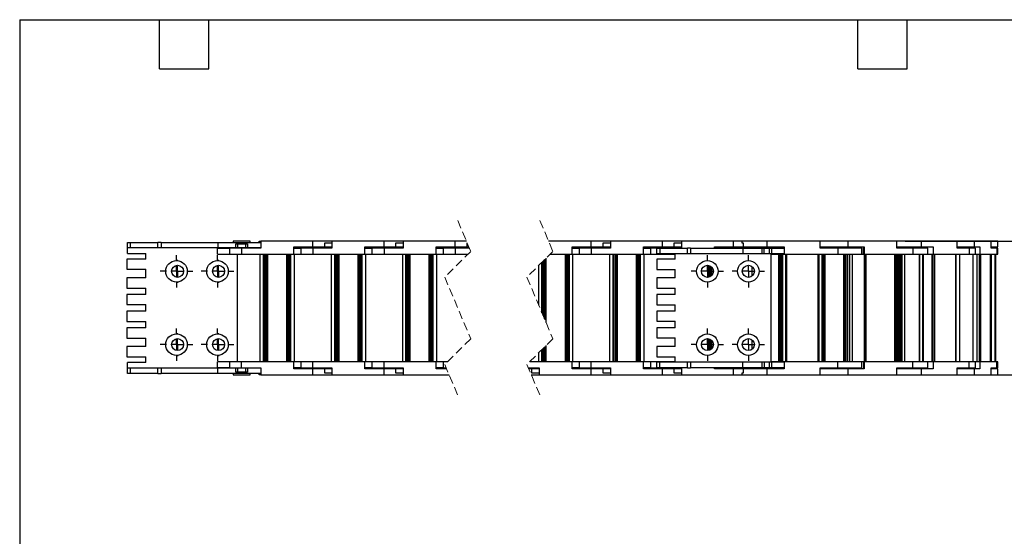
# Model space of a CAD drawing. Header units: millimetres. Extents: x 19 to 819, y 19 to 629.
# Tile 2 of 9: x 19 to 476, y 389 to 629. Entities that reach past the tile are written whole.
import ezdxf

# ---------------------------------------------------------------- set-up
doc = ezdxf.new("R2010")
doc.units = ezdxf.units.MM
doc.header["$LTSCALE"] = 3
doc.linetypes.add('CENTERX2', pattern=[20.32, 12.7, -2.54, 2.54, -2.54])
doc.linetypes.add('HIDDEN', pattern=[1.905, 1.27, -0.635])
doc.layers.add('CENTER', color=40, linetype='CENTERX2')
doc.layers.add('DIMENSIONS', color=140, linetype='Continuous', lineweight=25)
doc.layers.add('TEXT', color=140, linetype='Continuous', lineweight=25)
doc.styles.add('SLDTEXTSTYLE0', font='TXT', dxfattribs={"width": 0.7})
doc.dimstyles.new('SLDDIMSTYLE0', dxfattribs={"dimtxt": 6.474023, "dimasz": 9.906, "dimexe": 0, "dimexo": 0.0625, "dimgap": 1.618506, "dimtad": 0, "dimtih": 1, "dimtoh": 1, "dimrnd": 1e-09, "dimzin": 4, "dimdsep": 46, "dimtxsty": 'SLDTEXTSTYLE0', "dimsah": 1, "dimcen": 0.09, "dimadec": 0, "dimazin": 1, "dimtfac": 1, "dimtofl": 0, "dimtmove": 0, "dimatfit": 3, "dimfxl": 0, "dimfrac": 2, "dimtolj": 1, "dimtzin": 12, "dimarcsym": 0})

# ---------------------------------------------------------------- blocks, each defined once
blk = doc.blocks.new('_D_6')
at = {"layer": 'DIMENSIONS'}
for p, q in [((429.57, 525.93), (512.15, 525.93)), ((502.63, 525.93), (502.63, 506.76)), ((493.01, 495.02), (490.84, 495.02)), ((490.84, 495.02), (490.84, 484.73)), ((512.25, 495.02), (514.42, 495.02)), ((514.42, 495.02), (514.42, 484.73)), ((490.84, 484.73), (493.01, 484.73)), ((514.42, 484.73), (512.25, 484.73)), ((502.63, 463.93), (502.63, 483.29)), ((429.57, 463.93), (512.15, 463.93))]:
    blk.add_line(p, q, dxfattribs=at)
for points in [[(502.63, 525.93), (501.11, 516.03), (504.15, 516.03)], [(502.63, 463.93), (504.15, 473.84), (501.11, 473.84)]]:
    blk.add_solid(points, dxfattribs=at)
at = {"layer": 'DIMENSIONS', "char_height": 6.35, "attachment_point": 1, "style": 'SLDTEXTSTYLE0'}
for s, insert in [('62.0', (493.01, 504.66)), ('2.44', (493.01, 492.92))]:
    blk.add_mtext(s, dxfattribs=dict(at, insert=insert))
blk = doc.blocks.new('SW_CENTERMARKSYMBOL_1')
at = {"layer": 'CENTER', "color": 0}
for p, q in [((0, 5.08), (0, 7.54)), ((-5.08, 0), (-7.54, 0)), ((0, 0), (-2.54, 0)), ((0, 0), (0, 2.54)), ((0, 0), (0, -2.54)), ((0, 0), (2.54, 0)), ((5.08, 0), (7.54, 0)), ((0, -5.08), (0, -7.54))]:
    blk.add_line(p, q, dxfattribs=at)
blk = doc.blocks.new('SW_CENTERMARKSYMBOL_2')
at = {"layer": 'CENTER', "color": 0}
for p, q in [((0, 5.08), (0, 7.54)), ((-5.08, 0), (-7.54, 0)), ((0, 0), (-2.54, 0)), ((0, 0), (0, 2.54)), ((0, 0), (0, -2.54)), ((0, 0), (2.54, 0)), ((5.08, 0), (7.54, 0)), ((0, -5.08), (0, -7.54))]:
    blk.add_line(p, q, dxfattribs=at)
blk = doc.blocks.new('SW_CENTERMARKSYMBOL_3')
at = {"layer": 'CENTER', "color": 0}
for p, q in [((0, 5.08), (0, 7.54)), ((-5.08, 0), (-7.54, 0)), ((0, 0), (-2.54, 0)), ((0, 0), (0, 2.54)), ((0, 0), (0, -2.54)), ((0, 0), (2.54, 0)), ((5.08, 0), (7.54, 0)), ((0, -5.08), (0, -7.54))]:
    blk.add_line(p, q, dxfattribs=at)
blk = doc.blocks.new('SW_CENTERMARKSYMBOL_4')
at = {"layer": 'CENTER', "color": 0}
for p, q in [((0, 5.08), (0, 7.54)), ((-5.08, 0), (-7.54, 0)), ((0, 0), (-2.54, 0)), ((0, 0), (0, 2.54)), ((0, 0), (0, -2.54)), ((0, 0), (2.54, 0)), ((5.08, 0), (7.54, 0)), ((0, -5.08), (0, -7.54))]:
    blk.add_line(p, q, dxfattribs=at)
blk = doc.blocks.new('SW_CENTERMARKSYMBOL_5')
at = {"layer": 'CENTER', "color": 0}
for p, q in [((0, 5.08), (0, 7.54)), ((-5.08, 0), (-7.54, 0)), ((0, 0), (-2.54, 0)), ((0, 0), (0, 2.54)), ((0, 0), (0, -2.54)), ((0, 0), (2.54, 0)), ((5.08, 0), (7.54, 0)), ((0, -5.08), (0, -7.54))]:
    blk.add_line(p, q, dxfattribs=at)
blk = doc.blocks.new('SW_CENTERMARKSYMBOL_6')
at = {"layer": 'CENTER', "color": 0}
for p, q in [((0, 5.08), (0, 7.54)), ((-5.08, 0), (-7.54, 0)), ((0, 0), (-2.54, 0)), ((0, 0), (0, 2.54)), ((0, 0), (0, -2.54)), ((0, 0), (2.54, 0)), ((5.08, 0), (7.54, 0)), ((0, -5.08), (0, -7.54))]:
    blk.add_line(p, q, dxfattribs=at)
blk = doc.blocks.new('SW_CENTERMARKSYMBOL_7')
at = {"layer": 'CENTER', "color": 0}
for p, q in [((0, 5.08), (0, 7.54)), ((-5.08, 0), (-7.54, 0)), ((0, 0), (-2.54, 0)), ((0, 0), (0, 2.54)), ((0, 0), (0, -2.54)), ((0, 0), (2.54, 0)), ((5.08, 0), (7.54, 0)), ((0, -5.08), (0, -7.54))]:
    blk.add_line(p, q, dxfattribs=at)
blk = doc.blocks.new('SW_CENTERMARKSYMBOL_8')
at = {"layer": 'CENTER', "color": 0}
for p, q in [((0, 5.08), (0, 7.54)), ((-5.08, 0), (-7.54, 0)), ((0, 0), (-2.54, 0)), ((0, 0), (0, 2.54)), ((0, 0), (0, -2.54)), ((0, 0), (2.54, 0)), ((5.08, 0), (7.54, 0)), ((0, -5.08), (0, -7.54))]:
    blk.add_line(p, q, dxfattribs=at)
blk = doc.blocks.new('SW_CENTERMARKSYMBOL_9')
at = {"layer": 'CENTER', "color": 0}
for p, q in [((0, 5.08), (0, 5.34)), ((-5.08, 0), (-5.34, 0)), ((0, 0), (-2.54, 0)), ((0, 0), (0, 2.54)), ((0, 0), (0, -2.54)), ((0, 0), (2.54, 0)), ((5.08, 0), (5.34, 0)), ((0, -5.08), (0, -5.34))]:
    blk.add_line(p, q, dxfattribs=at)
blk = doc.blocks.new('SW_CENTERMARKSYMBOL_10')
at = {"layer": 'CENTER', "color": 0}
for p, q in [((0, 5.08), (0, 5.34)), ((-5.08, 0), (-5.34, 0)), ((0, 0), (-2.54, 0)), ((0, 0), (0, 2.54)), ((0, 0), (0, -2.54)), ((0, 0), (2.54, 0)), ((5.08, 0), (5.34, 0)), ((0, -5.08), (0, -5.34))]:
    blk.add_line(p, q, dxfattribs=at)
blk = doc.blocks.new('SW_CENTERMARKSYMBOL_11')
at = {"layer": 'CENTER', "color": 0}
for p, q in [((0, 5.08), (0, 5.34)), ((-5.08, 0), (-5.34, 0)), ((0, 0), (-2.54, 0)), ((0, 0), (0, 2.54)), ((0, 0), (0, -2.54)), ((0, 0), (2.54, 0)), ((5.08, 0), (5.34, 0)), ((0, -5.08), (0, -5.34))]:
    blk.add_line(p, q, dxfattribs=at)
blk = doc.blocks.new('SW_CENTERMARKSYMBOL_12')
at = {"layer": 'CENTER', "color": 0}
for p, q in [((0, 5.08), (0, 5.34)), ((-5.08, 0), (-5.34, 0)), ((0, 0), (-2.54, 0)), ((0, 0), (0, 2.54)), ((0, 0), (0, -2.54)), ((0, 0), (2.54, 0)), ((5.08, 0), (5.34, 0)), ((0, -5.08), (0, -5.34))]:
    blk.add_line(p, q, dxfattribs=at)

msp = doc.modelspace()

# ---------------------------------------------------------------- linework, layer by layer
at = {"color": 7, "linetype": 'HIDDEN', "lineweight": 18}
for p, q in [((222.144, 535.46), (228.144, 521.197)), ((260.244, 535.46), (266.244, 521.197)), ((228.144, 521.197), (216.144, 509.197)), ((266.244, 521.197), (254.244, 509.197)), ((216.144, 509.197), (228.144, 480.672)), ((254.244, 509.197), (266.244, 480.672)), ((228.144, 480.672), (216.144, 468.672)), ((266.244, 480.672), (254.244, 468.672)), ((216.144, 468.672), (222.144, 454.41)), ((254.244, 468.672), (260.244, 454.41))]:
    msp.add_line(p, q, dxfattribs=at)
for p, q in [((68.967, 522.935), (68.967, 525.285)), ((68.967, 525.285), (70.467, 525.285)), ((70.467, 522.935), (70.467, 525.285)), ((70.467, 525.285), (83.169, 525.285)), ((83.169, 522.935), (83.169, 525.285)), ((84.669, 525.285), (83.169, 525.285)), ((84.669, 525.285), (84.669, 522.935)), ((84.669, 525.285), (110.866, 525.285)), ((110.866, 525.285), (110.866, 522.935)), ((110.866, 525.285), (130.825, 525.285)), ((117.967, 525.935), (117.967, 525.285)), ((121.967, 525.935), (117.967, 525.935)), ((125.967, 525.935), (121.967, 525.935)), ((125.967, 525.285), (125.967, 525.935)), ((130.138, 525.285), (130.138, 525.935)), ((130.138, 525.935), (130.825, 525.935)), ((130.825, 525.935), (130.825, 522.635)), ((154.967, 525.935), (130.825, 525.935)), ((154.967, 523.235), (154.967, 525.935)), ((163.825, 525.935), (154.967, 525.935)), ((160.454, 525.135), (163.825, 525.135)), ((160.454, 523.235), (160.454, 525.135)), ((163.825, 525.935), (163.825, 522.635)), ((187.967, 525.935), (163.825, 525.935)), ((187.967, 523.235), (187.967, 525.935)), ((196.825, 525.935), (187.967, 525.935)), ((193.454, 525.135), (196.825, 525.135)), ((193.454, 523.235), (193.454, 525.135)), ((196.825, 525.935), (196.825, 522.635)), ((220.967, 525.935), (196.825, 525.935)), ((220.967, 523.235), (220.967, 525.935)), ((226.151, 525.935), (220.967, 525.935)), ((226.454, 525.135), (226.488, 525.135)), ((226.454, 523.235), (226.454, 525.135)), ((284.064, 525.935), (264.251, 525.935)), ((284.064, 523.235), (284.064, 525.935)), ((292.923, 525.935), (284.064, 525.935)), ((289.552, 525.135), (292.923, 525.135)), ((289.552, 523.235), (289.552, 525.135)), ((292.923, 525.935), (292.923, 522.635)), ((317.064, 525.935), (292.923, 525.935)), ((317.064, 523.235), (317.064, 525.935)), ((325.923, 525.935), (317.064, 525.935)), ((322.552, 525.135), (325.923, 525.135)), ((322.552, 523.235), (322.552, 525.135)), ((325.923, 525.935), (325.923, 522.735)), ((350.064, 525.935), (325.923, 525.935)), ((350.064, 523.235), (350.064, 525.935)), ((353.899, 525.935), (350.064, 525.935)), ((353.899, 525.935), (353.899, 525.135)), ((365.399, 525.935), (353.899, 525.935)), ((353.899, 525.135), (354.432, 525.135)), ((354.432, 525.135), (354.432, 523.235)), ((390.228, 525.935), (365.399, 525.935)), ((365.399, 525.935), (365.399, 523.235)), ((403.056, 525.935), (390.228, 525.935)), ((390.228, 522.635), (390.228, 525.935)), ((403.056, 525.935), (403.056, 523.235)), ((425.758, 525.935), (403.056, 525.935)), ((437.088, 525.935), (425.758, 525.935)), ((425.758, 522.635), (425.758, 525.935)), ((437.088, 525.935), (437.088, 523.235)), ((453.774, 525.935), (437.088, 525.935)), ((453.774, 522.635), (453.774, 525.935)), ((461.665, 525.935), (453.936, 525.935)), ((461.665, 525.935), (461.665, 523.235)), ((469.476, 525.935), (461.665, 525.935)), ((472.63, 525.935), (469.476, 525.935)), ((469.476, 522.635), (469.476, 525.935)), ((472.63, 523.235), (472.63, 525.935)), ((68.967, 522.935), (70.467, 522.935)), ((68.967, 520.185), (68.967, 522.935)), ((70.467, 522.935), (83.169, 522.935)), ((83.169, 522.935), (84.669, 522.935)), ((84.669, 522.935), (110.866, 522.935)), ((110.792, 519.935), (110.792, 522.635)), ((110.792, 522.635), (116.362, 522.635)), ((110.866, 522.935), (119.217, 522.935)), ((116.362, 522.635), (116.362, 519.935)), ((121.967, 522.635), (116.362, 522.635)), ((117.967, 522.935), (117.967, 522.635)), ((119.217, 524.685), (124.717, 524.685)), ((119.217, 522.935), (119.217, 524.685)), ((119.217, 522.935), (120.017, 522.935)), ((120.017, 524.685), (120.017, 522.935)), ((120.017, 522.935), (123.917, 522.935)), ((130.825, 522.635), (121.967, 522.635)), ((121.967, 522.635), (121.967, 519.935)), ((123.917, 522.935), (123.917, 524.685)), ((123.917, 522.935), (124.717, 522.935)), ((124.717, 524.685), (124.717, 522.935)), ((124.717, 522.935), (130.825, 522.935)), ((125.967, 522.635), (125.967, 522.935)), ((130.138, 522.635), (130.138, 522.935)), ((146.108, 523.235), (154.967, 523.235)), ((146.108, 519.935), (146.108, 523.235)), ((146.108, 522.635), (149.362, 522.635)), ((146.796, 523.235), (146.796, 522.635)), ((149.362, 522.635), (149.362, 519.935)), ((154.967, 522.635), (149.362, 522.635)), ((150.967, 523.235), (150.967, 522.635)), ((154.967, 523.235), (160.454, 523.235)), ((163.825, 522.635), (154.967, 522.635)), ((154.967, 522.635), (154.967, 519.935)), ((158.967, 522.635), (158.967, 523.235)), ((160.454, 523.235), (163.825, 523.235)), ((163.138, 522.635), (163.138, 523.235)), ((179.108, 523.235), (187.967, 523.235)), ((179.108, 519.935), (179.108, 523.235)), ((179.108, 522.635), (182.362, 522.635)), ((179.796, 523.235), (179.796, 522.635)), ((182.362, 522.635), (182.362, 519.935)), ((187.967, 522.635), (182.362, 522.635)), ((183.967, 523.235), (183.967, 522.635)), ((187.967, 523.235), (193.454, 523.235)), ((196.825, 522.635), (187.967, 522.635)), ((187.967, 522.635), (187.967, 519.935)), ((191.967, 522.635), (191.967, 523.235)), ((193.454, 523.235), (196.825, 523.235)), ((196.138, 522.635), (196.138, 523.235)), ((212.108, 519.935), (212.108, 523.235)), ((212.108, 523.235), (220.967, 523.235)), ((212.108, 522.635), (215.362, 522.635)), ((212.796, 523.235), (212.796, 522.635)), ((215.362, 522.635), (215.362, 519.935)), ((220.967, 522.635), (215.362, 522.635)), ((216.967, 523.235), (216.967, 522.635)), ((220.967, 523.235), (226.454, 523.235)), ((227.539, 522.635), (220.967, 522.635)), ((220.967, 522.635), (220.967, 519.935)), ((224.967, 522.635), (224.967, 523.235)), ((226.454, 523.235), (227.287, 523.235)), ((275.206, 519.935), (275.206, 523.235)), ((275.206, 523.235), (284.064, 523.235)), ((275.206, 522.635), (278.459, 522.635)), ((275.893, 523.235), (275.893, 522.635)), ((278.459, 522.635), (278.459, 519.935)), ((284.064, 522.635), (278.459, 522.635)), ((280.064, 523.235), (280.064, 522.635)), ((284.064, 523.235), (289.552, 523.235)), ((292.923, 522.635), (284.064, 522.635)), ((284.064, 522.635), (284.064, 519.935)), ((288.064, 522.635), (288.064, 523.235)), ((289.552, 523.235), (292.923, 523.235)), ((292.235, 522.635), (292.235, 523.235)), ((308.206, 519.935), (308.206, 523.235)), ((308.206, 523.235), (317.064, 523.235)), ((308.206, 522.635), (311.459, 522.635)), ((308.893, 523.235), (308.893, 522.635)), ((311.459, 522.635), (311.459, 519.935)), ((314.399, 522.635), (311.459, 522.635)), ((313.064, 523.235), (313.064, 522.635)), ((314.399, 520.135), (314.399, 522.735)), ((314.399, 522.735), (315.899, 522.735)), ((315.899, 522.735), (315.899, 520.135)), ((315.899, 522.735), (328.635, 522.735)), ((317.064, 523.235), (322.552, 523.235)), ((321.064, 522.735), (321.064, 523.235)), ((322.552, 523.235), (325.923, 523.235)), ((325.235, 522.735), (325.235, 523.235)), ((328.635, 520.135), (328.635, 522.735)), ((330.135, 522.735), (328.635, 522.735)), ((330.135, 522.735), (330.135, 520.135)), ((330.135, 522.735), (354.331, 522.735)), ((341.206, 523.235), (350.064, 523.235)), ((341.206, 522.735), (341.206, 523.235)), ((341.893, 523.235), (341.893, 522.735)), ((346.064, 523.235), (346.064, 522.735)), ((350.064, 523.235), (354.432, 523.235)), ((354.064, 522.735), (354.064, 523.235)), ((354.331, 522.735), (354.331, 520.135)), ((354.331, 522.735), (363.253, 522.735)), ((354.432, 523.235), (365.399, 523.235)), ((358.235, 522.735), (358.235, 523.235)), ((358.923, 523.235), (358.923, 522.735)), ((361.499, 523.235), (361.499, 522.735)), ((363.253, 520.135), (363.253, 522.735)), ((363.253, 522.735), (364.274, 522.735)), ((364.274, 520.135), (364.274, 522.735)), ((364.274, 522.735), (366.524, 522.735)), ((365.399, 523.235), (373.57, 523.235)), ((366.524, 522.735), (366.524, 520.135)), ((366.524, 522.735), (367.599, 522.735)), ((367.599, 522.735), (367.599, 520.135)), ((367.599, 522.735), (373.57, 522.735)), ((369.299, 522.735), (369.299, 523.235)), ((373.57, 523.235), (373.57, 519.935)), ((390.228, 523.235), (403.056, 523.235)), ((398.399, 522.635), (390.228, 522.635)), ((394.399, 523.235), (394.399, 522.635)), ((398.399, 522.635), (398.399, 519.935)), ((409.574, 522.635), (398.399, 522.635)), ((402.399, 522.635), (402.399, 523.235)), ((403.056, 523.235), (410.527, 523.235)), ((407.323, 523.235), (407.323, 522.635)), ((409.574, 519.935), (409.574, 522.635)), ((410.346, 519.935), (410.346, 523.235)), ((410.527, 523.235), (410.527, 519.935)), ((425.758, 523.235), (437.088, 523.235)), ((433.229, 522.635), (425.758, 522.635)), ((432.572, 522.635), (432.572, 523.235)), ((433.229, 522.635), (433.229, 519.935)), ((440.072, 522.635), (433.229, 522.635)), ((433.513, 523.235), (433.513, 522.635)), ((437.088, 523.235), (442.58, 523.235)), ((439.378, 522.635), (439.378, 523.235)), ((440.072, 519.935), (440.072, 522.635)), ((442.58, 523.235), (442.58, 519.935)), ((459.265, 522.635), (453.774, 522.635)), ((453.936, 523.235), (461.665, 523.235)), ((454.749, 522.635), (454.749, 523.235)), ((458.563, 522.635), (458.563, 523.235)), ((459.265, 522.635), (459.265, 519.935)), ((462.249, 522.635), (459.265, 522.635)), ((461.665, 523.235), (464.236, 523.235)), ((462.249, 519.935), (462.249, 522.635)), ((464.236, 523.235), (464.236, 519.935)), ((469.476, 523.235), (472.63, 523.235)), ((472.046, 522.635), (469.476, 522.635)), ((471.785, 523.235), (471.785, 522.635)), ((472.046, 522.635), (472.046, 519.935)), ((472.63, 522.635), (472.046, 522.635)), ((472.63, 519.935), (472.63, 522.635)), ((68.767, 517.585), (68.767, 512.885)), ((77.467, 517.585), (68.767, 517.585)), ((68.967, 520.185), (77.467, 520.185)), ((77.467, 517.585), (77.467, 520.185)), ((110.792, 519.935), (116.362, 519.935)), ((116.362, 519.935), (121.967, 519.935)), ((119.967, 469.935), (119.967, 519.935)), ((121.967, 519.935), (146.108, 519.935)), ((130.617, 469.935), (130.617, 519.935)), ((132.117, 469.935), (132.117, 519.935)), ((132.346, 519.935), (132.346, 469.935)), ((132.646, 469.935), (132.646, 519.935)), ((133.296, 469.935), (133.296, 519.935)), ((133.488, 519.935), (133.488, 469.935)), ((133.967, 519.935), (133.967, 469.935)), ((142.967, 469.935), (142.967, 519.935)), ((143.446, 469.935), (143.446, 519.935)), ((143.638, 519.935), (143.638, 469.935)), ((144.288, 519.935), (144.288, 469.935)), ((144.588, 469.935), (144.588, 519.935)), ((144.817, 469.935), (144.817, 519.935)), ((146.108, 519.935), (149.362, 519.935)), ((146.317, 519.935), (146.317, 469.935)), ((149.362, 519.935), (154.967, 519.935)), ((154.967, 519.935), (179.108, 519.935)), ((163.617, 469.935), (163.617, 519.935)), ((165.117, 469.935), (165.117, 519.935)), ((165.346, 519.935), (165.346, 469.935)), ((165.646, 469.935), (165.646, 519.935)), ((166.296, 469.935), (166.296, 519.935)), ((166.488, 519.935), (166.488, 469.935)), ((166.967, 519.935), (166.967, 469.935)), ((175.967, 469.935), (175.967, 519.935)), ((176.446, 469.935), (176.446, 519.935)), ((176.638, 519.935), (176.638, 469.935)), ((177.288, 519.935), (177.288, 469.935)), ((177.588, 469.935), (177.588, 519.935)), ((177.817, 469.935), (177.817, 519.935)), ((179.108, 519.935), (182.362, 519.935)), ((179.317, 519.935), (179.317, 469.935)), ((182.362, 519.935), (187.967, 519.935)), ((187.967, 519.935), (212.108, 519.935)), ((196.617, 469.935), (196.617, 519.935)), ((198.117, 469.935), (198.117, 519.935)), ((198.346, 519.935), (198.346, 469.935)), ((198.646, 469.935), (198.646, 519.935)), ((199.296, 469.935), (199.296, 519.935)), ((199.488, 519.935), (199.488, 469.935)), ((199.967, 519.935), (199.967, 469.935)), ((208.967, 469.935), (208.967, 519.935)), ((209.446, 469.935), (209.446, 519.935)), ((209.638, 519.935), (209.638, 469.935)), ((210.288, 519.935), (210.288, 469.935)), ((210.588, 469.935), (210.588, 519.935)), ((210.817, 469.935), (210.817, 519.935)), ((212.108, 519.935), (215.362, 519.935)), ((212.317, 519.935), (212.317, 469.935)), ((215.362, 519.935), (220.967, 519.935)), ((220.967, 519.935), (226.882, 519.935)), ((261.214, 492.628), (261.214, 516.167)), ((261.444, 516.397), (261.444, 492.084)), ((261.744, 491.37), (261.744, 516.697)), ((262.394, 489.825), (262.394, 517.347)), ((262.585, 517.538), (262.585, 489.37)), ((263.064, 518.017), (263.064, 488.231)), ((264.982, 519.935), (275.206, 519.935)), ((272.064, 469.935), (272.064, 519.935)), ((272.544, 469.935), (272.544, 519.935)), ((272.735, 519.935), (272.735, 469.935)), ((273.385, 519.935), (273.385, 469.935)), ((273.685, 469.935), (273.685, 519.935)), ((273.914, 469.935), (273.914, 519.935)), ((275.206, 519.935), (278.459, 519.935)), ((275.414, 519.935), (275.414, 469.935)), ((278.459, 519.935), (284.064, 519.935)), ((284.064, 519.935), (308.206, 519.935)), ((292.714, 469.935), (292.714, 519.935)), ((294.214, 469.935), (294.214, 519.935)), ((294.444, 519.935), (294.444, 469.935)), ((294.744, 469.935), (294.744, 519.935)), ((295.394, 469.935), (295.394, 519.935)), ((295.585, 519.935), (295.585, 469.935)), ((296.064, 519.935), (296.064, 469.935)), ((305.064, 469.935), (305.064, 519.935)), ((305.544, 469.935), (305.544, 519.935)), ((305.735, 519.935), (305.735, 469.935)), ((306.385, 519.935), (306.385, 469.935)), ((306.685, 469.935), (306.685, 519.935)), ((306.914, 469.935), (306.914, 519.935)), ((308.206, 519.935), (311.459, 519.935)), ((308.414, 519.935), (308.414, 469.935)), ((311.459, 519.935), (317.064, 519.935)), ((314.399, 520.135), (315.899, 520.135)), ((314.399, 517.535), (314.399, 512.835)), ((322.899, 517.535), (314.399, 517.535)), ((315.899, 520.135), (328.635, 520.135)), ((317.064, 520.135), (317.064, 519.935)), ((317.064, 519.935), (322.899, 519.935)), ((322.899, 517.535), (322.899, 520.135)), ((328.635, 520.135), (330.135, 520.135)), ((330.135, 520.135), (354.331, 520.135)), ((354.331, 520.135), (363.253, 520.135)), ((363.253, 520.135), (364.274, 520.135)), ((364.274, 520.135), (366.524, 520.135)), ((366.524, 520.135), (367.599, 520.135)), ((367.399, 469.735), (367.399, 520.135)), ((367.399, 519.935), (373.57, 519.935)), ((367.599, 520.135), (373.57, 520.135)), ((371.064, 469.935), (371.064, 519.935)), ((371.544, 469.935), (371.544, 519.935)), ((371.735, 519.935), (371.735, 469.935)), ((372.385, 519.935), (372.385, 469.935)), ((372.685, 469.935), (372.685, 519.935)), ((372.914, 469.935), (372.914, 519.935)), ((373.57, 519.935), (398.399, 519.935)), ((374.049, 519.935), (374.049, 469.935)), ((374.549, 519.935), (374.549, 469.935)), ((389.249, 469.935), (389.249, 519.935)), ((389.749, 469.935), (389.749, 519.935)), ((390.9, 519.935), (390.9, 469.935)), ((391.134, 469.935), (391.134, 519.935)), ((391.768, 469.935), (391.768, 519.935)), ((391.923, 519.935), (391.923, 469.935)), ((392.311, 519.935), (392.311, 469.935)), ((398.399, 519.935), (409.574, 519.935)), ((401.088, 469.935), (401.088, 519.935)), ((401.635, 469.935), (401.635, 519.935)), ((401.853, 519.935), (401.853, 469.935)), ((402.487, 519.935), (402.487, 469.935)), ((402.853, 469.935), (402.853, 519.935)), ((403.693, 519.935), (403.693, 469.935)), ((403.78, 519.935), (403.78, 469.935)), ((405.006, 519.935), (405.006, 469.935)), ((409.574, 519.935), (410.346, 519.935)), ((410.346, 519.935), (410.527, 519.935)), ((410.527, 519.935), (433.229, 519.935)), ((410.614, 519.935), (410.614, 469.935)), ((410.743, 519.935), (410.743, 469.935)), ((411.402, 519.935), (411.402, 469.935)), ((424.843, 469.935), (424.843, 519.935)), ((425.14, 469.935), (425.14, 519.935)), ((425.462, 469.935), (425.462, 519.935)), ((426.059, 469.935), (426.059, 519.935)), ((426.298, 519.935), (426.298, 469.935)), ((426.82, 519.935), (426.82, 469.935)), ((427.288, 519.935), (427.288, 469.935)), ((427.343, 469.935), (427.343, 519.935)), ((427.822, 519.935), (427.822, 469.935)), ((428.013, 519.935), (428.013, 469.935)), ((429.309, 519.935), (429.309, 469.935)), ((433.229, 519.935), (440.072, 519.935)), ((436.238, 469.935), (436.238, 519.935)), ((436.374, 469.935), (436.374, 519.935)), ((437.695, 519.935), (437.695, 469.935)), ((437.734, 469.935), (437.734, 519.935)), ((437.883, 519.935), (437.883, 469.935)), ((437.948, 519.935), (437.948, 469.935)), ((440.072, 519.935), (442.58, 519.935)), ((442.002, 519.935), (442.002, 469.935)), ((442.494, 519.935), (442.494, 469.935)), ((442.58, 519.935), (459.265, 519.935)), ((443.2, 519.935), (443.2, 469.935)), ((453.079, 469.935), (453.079, 519.935)), ((453.209, 469.935), (453.209, 519.935)), ((454.741, 519.935), (454.741, 469.935)), ((454.934, 469.935), (454.934, 519.935)), ((459.265, 519.935), (462.249, 519.935)), ((461.177, 469.935), (461.177, 519.935)), ((462.249, 519.935), (464.236, 519.935)), ((462.836, 519.935), (462.836, 469.935)), ((463.864, 519.935), (463.864, 469.935)), ((464.236, 519.935), (472.046, 519.935)), ((464.496, 519.935), (464.496, 469.935)), ((469.12, 469.935), (469.12, 519.935)), ((469.146, 469.935), (469.146, 519.935)), ((469.553, 469.935), (469.553, 519.935)), ((471.191, 519.935), (471.191, 469.935)), ((471.643, 469.935), (471.643, 519.935)), ((472.046, 519.935), (472.63, 519.935)), ((68.767, 512.885), (77.467, 512.885)), ((77.467, 508.885), (77.467, 512.885)), ((259.714, 496.194), (259.714, 514.667)), ((314.399, 512.835), (322.899, 512.835)), ((322.899, 508.835), (322.899, 512.835)), ((338.064, 509.14), (338.064, 514.73)), ((338.544, 509.21), (338.544, 514.66)), ((338.735, 514.607), (338.735, 509.262)), ((339.385, 514.308), (339.385, 509.561)), ((339.685, 509.778), (339.685, 514.091)), ((339.914, 509.991), (339.914, 513.879)), ((358.714, 509.803), (358.714, 514.067)), ((68.767, 508.885), (68.767, 504.185)), ((77.467, 508.885), (68.767, 508.885)), ((314.399, 508.835), (314.399, 504.135)), ((322.899, 508.835), (314.399, 508.835)), ((68.767, 504.185), (77.467, 504.185)), ((77.467, 501.185), (77.467, 504.185)), ((314.399, 504.135), (322.899, 504.135)), ((322.899, 501.135), (322.899, 504.135)), ((68.767, 501.185), (68.767, 496.485)), ((77.467, 501.185), (68.767, 501.185)), ((314.399, 501.135), (314.399, 496.435)), ((322.899, 501.135), (314.399, 501.135)), ((68.767, 496.485), (77.467, 496.485)), ((68.767, 493.385), (68.767, 488.685)), ((77.467, 493.385), (68.767, 493.385)), ((77.467, 493.385), (77.467, 496.485)), ((314.399, 496.435), (322.899, 496.435)), ((314.399, 493.435), (314.399, 488.735)), ((322.899, 493.435), (314.399, 493.435)), ((322.899, 493.435), (322.899, 496.435)), ((68.767, 488.685), (77.467, 488.685)), ((77.467, 485.685), (77.467, 488.685)), ((314.399, 488.735), (322.899, 488.735)), ((322.899, 485.735), (322.899, 488.735)), ((68.767, 485.685), (68.767, 480.985)), ((77.467, 485.685), (68.767, 485.685)), ((314.399, 485.735), (314.399, 481.035)), ((322.899, 485.735), (314.399, 485.735)), ((68.767, 480.985), (77.467, 480.985)), ((77.467, 476.985), (77.467, 480.985)), ((314.399, 481.035), (322.899, 481.035)), ((322.899, 477.035), (322.899, 481.035)), ((338.064, 475.14), (338.064, 480.73)), ((338.544, 475.21), (338.544, 480.66)), ((338.735, 480.607), (338.735, 475.262)), ((339.385, 480.308), (339.385, 475.561)), ((339.685, 475.778), (339.685, 480.091)), ((339.914, 475.991), (339.914, 479.879)), ((358.714, 475.803), (358.714, 480.067)), ((68.767, 476.985), (68.767, 472.285)), ((77.467, 476.985), (68.767, 476.985)), ((261.214, 469.935), (261.214, 475.642)), ((261.444, 475.872), (261.444, 469.935)), ((261.744, 469.935), (261.744, 476.172)), ((262.394, 469.935), (262.394, 476.822)), ((262.585, 477.013), (262.585, 469.935)), ((263.064, 477.492), (263.064, 469.935)), ((314.399, 477.035), (314.399, 472.335)), ((322.899, 477.035), (314.399, 477.035)), ((68.767, 472.285), (77.467, 472.285)), ((77.467, 469.685), (77.467, 472.285)), ((259.714, 469.935), (259.714, 474.142)), ((314.399, 472.335), (322.899, 472.335)), ((322.899, 469.735), (322.899, 472.335)), ((77.467, 469.685), (68.967, 469.685)), ((68.967, 466.935), (68.967, 469.685)), ((68.967, 464.585), (68.967, 466.935)), ((70.467, 466.935), (68.967, 466.935)), ((70.467, 464.585), (70.467, 466.935)), ((83.169, 466.935), (70.467, 466.935)), ((83.169, 464.585), (83.169, 466.935)), ((84.669, 466.935), (83.169, 466.935)), ((84.669, 466.935), (84.669, 464.585)), ((110.866, 466.935), (84.669, 466.935)), ((110.792, 467.235), (110.792, 469.935)), ((116.362, 469.935), (110.792, 469.935)), ((116.362, 467.235), (110.792, 467.235)), ((119.217, 466.935), (110.866, 466.935)), ((110.866, 464.585), (110.866, 466.935)), ((116.362, 469.935), (116.362, 467.235)), ((121.967, 469.935), (116.362, 469.935)), ((116.362, 467.235), (121.967, 467.235)), ((117.967, 467.235), (117.967, 466.935)), ((119.217, 465.185), (119.217, 466.935)), ((120.017, 466.935), (119.217, 466.935)), ((120.017, 466.935), (120.017, 465.185)), ((123.917, 466.935), (120.017, 466.935)), ((121.967, 467.235), (121.967, 469.935)), ((146.108, 469.935), (121.967, 469.935)), ((121.967, 467.235), (130.825, 467.235)), ((123.917, 465.185), (123.917, 466.935)), ((124.717, 466.935), (123.917, 466.935)), ((124.717, 466.935), (124.717, 465.185)), ((130.825, 466.935), (124.717, 466.935)), ((125.967, 466.935), (125.967, 467.235)), ((130.138, 466.935), (130.138, 467.235)), ((130.825, 467.235), (130.825, 463.935)), ((146.108, 466.635), (146.108, 469.935)), ((149.362, 469.935), (146.108, 469.935)), ((149.362, 467.235), (146.108, 467.235)), ((154.967, 466.635), (146.108, 466.635)), ((146.796, 467.235), (146.796, 466.635)), ((149.362, 469.935), (149.362, 467.235)), ((154.967, 469.935), (149.362, 469.935)), ((149.362, 467.235), (154.967, 467.235)), ((150.967, 467.235), (150.967, 466.635)), ((154.967, 467.235), (154.967, 469.935)), ((179.108, 469.935), (154.967, 469.935)), ((154.967, 467.235), (163.825, 467.235)), ((154.967, 463.935), (154.967, 466.635)), ((160.454, 466.635), (154.967, 466.635)), ((158.967, 466.635), (158.967, 467.235)), ((160.454, 464.735), (160.454, 466.635)), ((163.825, 466.635), (160.454, 466.635)), ((163.138, 466.635), (163.138, 467.235)), ((163.825, 467.235), (163.825, 463.935)), ((179.108, 466.635), (179.108, 469.935)), ((182.362, 469.935), (179.108, 469.935)), ((182.362, 467.235), (179.108, 467.235)), ((187.967, 466.635), (179.108, 466.635)), ((179.796, 467.235), (179.796, 466.635)), ((182.362, 469.935), (182.362, 467.235)), ((187.967, 469.935), (182.362, 469.935)), ((182.362, 467.235), (187.967, 467.235)), ((183.967, 467.235), (183.967, 466.635)), ((187.967, 467.235), (187.967, 469.935)), ((212.108, 469.935), (187.967, 469.935)), ((187.967, 467.235), (196.825, 467.235)), ((187.967, 463.935), (187.967, 466.635)), ((193.454, 466.635), (187.967, 466.635)), ((191.967, 466.635), (191.967, 467.235)), ((193.454, 464.735), (193.454, 466.635)), ((196.825, 466.635), (193.454, 466.635)), ((196.138, 466.635), (196.138, 467.235)), ((196.825, 467.235), (196.825, 463.935)), ((212.108, 466.635), (212.108, 469.935)), ((215.362, 469.935), (212.108, 469.935)), ((215.362, 467.235), (212.108, 467.235)), ((217.001, 466.635), (212.108, 466.635)), ((212.796, 467.235), (212.796, 466.635)), ((215.362, 469.935), (215.362, 467.235)), ((217.407, 469.935), (215.362, 469.935)), ((215.362, 467.235), (216.749, 467.235)), ((216.967, 466.716), (216.967, 466.635)), ((254.849, 467.235), (259.923, 467.235)), ((255.064, 466.722), (255.064, 467.235)), ((256.552, 466.635), (255.101, 466.635)), ((275.206, 469.935), (255.507, 469.935)), ((256.552, 464.735), (256.552, 466.635)), ((259.923, 466.635), (256.552, 466.635)), ((259.235, 466.635), (259.235, 467.235)), ((259.923, 467.235), (259.923, 463.935)), ((275.206, 466.635), (275.206, 469.935)), ((278.459, 469.935), (275.206, 469.935)), ((278.459, 467.235), (275.206, 467.235)), ((284.064, 466.635), (275.206, 466.635)), ((275.893, 467.235), (275.893, 466.635)), ((278.459, 469.935), (278.459, 467.235)), ((284.064, 469.935), (278.459, 469.935)), ((278.459, 467.235), (284.064, 467.235)), ((280.064, 467.235), (280.064, 466.635)), ((284.064, 467.235), (284.064, 469.935)), ((308.206, 469.935), (284.064, 469.935)), ((284.064, 467.235), (292.923, 467.235)), ((284.064, 463.935), (284.064, 466.635)), ((289.552, 466.635), (284.064, 466.635)), ((288.064, 466.635), (288.064, 467.235)), ((289.552, 464.735), (289.552, 466.635)), ((292.923, 466.635), (289.552, 466.635)), ((292.235, 466.635), (292.235, 467.235)), ((292.923, 467.235), (292.923, 463.935)), ((308.206, 466.635), (308.206, 469.935)), ((311.459, 469.935), (308.206, 469.935)), ((311.459, 467.235), (308.206, 467.235)), ((317.064, 466.635), (308.206, 466.635)), ((308.893, 467.235), (308.893, 466.635)), ((311.459, 469.935), (311.459, 467.235)), ((317.064, 469.935), (311.459, 469.935)), ((311.459, 467.235), (314.399, 467.235)), ((313.064, 467.235), (313.064, 466.635)), ((314.399, 467.135), (314.399, 469.735)), ((315.899, 469.735), (314.399, 469.735)), ((315.899, 467.135), (314.399, 467.135)), ((315.899, 467.135), (315.899, 469.735)), ((328.635, 469.735), (315.899, 469.735)), ((328.635, 467.135), (315.899, 467.135)), ((322.899, 469.935), (317.064, 469.935)), ((317.064, 469.735), (317.064, 469.935)), ((317.064, 463.935), (317.064, 466.635)), ((322.552, 466.635), (317.064, 466.635)), ((321.064, 466.635), (321.064, 467.135)), ((322.552, 464.735), (322.552, 466.635)), ((325.923, 466.635), (322.552, 466.635)), ((325.235, 466.635), (325.235, 467.135)), ((325.923, 467.135), (325.923, 463.935)), ((328.635, 467.135), (328.635, 469.735)), ((330.135, 469.735), (328.635, 469.735)), ((328.635, 467.135), (330.135, 467.135)), ((330.135, 469.735), (330.135, 467.135)), ((354.331, 469.735), (330.135, 469.735)), ((354.331, 467.135), (330.135, 467.135)), ((341.206, 466.635), (341.206, 467.135)), ((350.064, 466.635), (341.206, 466.635)), ((341.893, 467.135), (341.893, 466.635)), ((346.064, 467.135), (346.064, 466.635)), ((350.064, 463.935), (350.064, 466.635)), ((354.432, 466.635), (350.064, 466.635)), ((354.064, 466.635), (354.064, 467.135)), ((354.331, 467.135), (354.331, 469.735)), ((363.253, 469.735), (354.331, 469.735)), ((363.253, 467.135), (354.331, 467.135)), ((354.432, 466.635), (354.432, 464.735)), ((365.399, 466.635), (354.432, 466.635)), ((358.235, 466.635), (358.235, 467.135)), ((358.923, 467.135), (358.923, 466.635)), ((361.499, 467.135), (361.499, 466.635)), ((363.253, 467.135), (363.253, 469.735)), ((364.274, 469.735), (363.253, 469.735)), ((364.274, 467.135), (363.253, 467.135)), ((364.274, 469.735), (364.274, 467.135)), ((366.524, 469.735), (364.274, 469.735)), ((366.524, 467.135), (364.274, 467.135)), ((365.399, 466.635), (365.399, 463.935)), ((373.57, 466.635), (365.399, 466.635)), ((366.524, 469.735), (366.524, 467.135)), ((367.599, 469.735), (366.524, 469.735)), ((367.599, 467.135), (366.524, 467.135)), ((373.57, 469.935), (367.399, 469.935)), ((367.599, 469.735), (367.599, 467.135)), ((373.57, 469.735), (367.599, 469.735)), ((373.57, 467.135), (367.599, 467.135)), ((369.299, 466.635), (369.299, 467.135)), ((373.57, 469.935), (373.57, 466.635)), ((398.399, 469.935), (373.57, 469.935)), ((390.228, 467.235), (398.399, 467.235)), ((390.228, 463.935), (390.228, 467.235)), ((403.056, 466.635), (390.228, 466.635)), ((394.399, 467.235), (394.399, 466.635)), ((398.399, 467.235), (398.399, 469.935)), ((409.574, 469.935), (398.399, 469.935)), ((398.399, 467.235), (409.574, 467.235)), ((402.399, 466.635), (402.399, 467.235)), ((403.056, 466.635), (403.056, 463.935)), ((410.527, 466.635), (403.056, 466.635)), ((407.323, 467.235), (407.323, 466.635)), ((410.346, 469.935), (409.574, 469.935)), ((409.574, 467.235), (409.574, 469.935)), ((410.346, 469.935), (410.346, 466.635)), ((410.527, 469.935), (410.346, 469.935)), ((410.527, 469.935), (410.527, 466.635)), ((433.229, 469.935), (410.527, 469.935)), ((425.758, 467.235), (433.229, 467.235)), ((425.758, 463.935), (425.758, 467.235)), ((437.088, 466.635), (425.758, 466.635)), ((432.572, 466.635), (432.572, 467.235)), ((433.229, 467.235), (433.229, 469.935)), ((440.072, 469.935), (433.229, 469.935)), ((433.229, 467.235), (440.072, 467.235)), ((433.513, 467.235), (433.513, 466.635)), ((437.088, 466.635), (437.088, 463.935)), ((442.58, 466.635), (437.088, 466.635)), ((439.378, 467.235), (439.378, 466.635)), ((440.072, 467.235), (440.072, 469.935)), ((442.58, 469.935), (440.072, 469.935)), ((442.58, 469.935), (442.58, 466.635)), ((459.265, 469.935), (442.58, 469.935)), ((453.774, 467.235), (459.265, 467.235)), ((453.774, 463.935), (453.774, 467.235)), ((461.665, 466.635), (453.936, 466.635)), ((454.749, 466.635), (454.749, 467.235)), ((458.563, 467.235), (458.563, 466.635)), ((459.265, 467.235), (459.265, 469.935)), ((462.249, 469.935), (459.265, 469.935)), ((459.265, 467.235), (462.249, 467.235)), ((461.665, 466.635), (461.665, 463.935)), ((464.236, 466.635), (461.665, 466.635)), ((462.249, 467.235), (462.249, 469.935)), ((464.236, 469.935), (462.249, 469.935)), ((464.236, 469.935), (464.236, 466.635)), ((472.046, 469.935), (464.236, 469.935)), ((469.476, 467.235), (472.046, 467.235)), ((469.476, 463.935), (469.476, 467.235)), ((472.63, 466.635), (469.476, 466.635)), ((471.785, 467.235), (471.785, 466.635)), ((472.046, 467.235), (472.046, 469.935)), ((472.63, 469.935), (472.046, 469.935)), ((472.046, 467.235), (472.63, 467.235)), ((472.63, 467.235), (472.63, 469.935)), ((472.63, 463.935), (472.63, 466.635)), ((70.467, 464.585), (68.967, 464.585)), ((83.169, 464.585), (70.467, 464.585)), ((83.169, 464.585), (84.669, 464.585)), ((110.866, 464.585), (84.669, 464.585)), ((130.825, 464.585), (110.866, 464.585)), ((117.967, 464.585), (117.967, 463.935)), ((117.967, 463.935), (125.967, 463.935)), ((124.717, 465.185), (119.217, 465.185)), ((125.967, 463.935), (125.967, 464.585)), ((130.138, 463.935), (130.138, 464.585)), ((130.825, 463.935), (130.138, 463.935)), ((130.825, 463.935), (154.967, 463.935)), ((154.967, 463.935), (163.825, 463.935)), ((163.825, 464.735), (160.454, 464.735)), ((163.825, 463.935), (187.967, 463.935)), ((187.967, 463.935), (196.825, 463.935)), ((196.825, 464.735), (193.454, 464.735)), ((196.825, 463.935), (218.137, 463.935)), ((256.237, 463.935), (259.923, 463.935)), ((259.923, 464.735), (256.552, 464.735)), ((259.923, 463.935), (284.064, 463.935)), ((284.064, 463.935), (292.923, 463.935)), ((292.923, 464.735), (289.552, 464.735)), ((292.923, 463.935), (317.064, 463.935)), ((317.064, 463.935), (325.923, 463.935)), ((325.923, 464.735), (322.552, 464.735)), ((325.923, 463.935), (350.064, 463.935)), ((350.064, 463.935), (353.899, 463.935)), ((353.899, 464.735), (353.899, 463.935)), ((354.432, 464.735), (353.899, 464.735)), ((353.899, 463.935), (365.399, 463.935)), ((365.399, 463.935), (390.228, 463.935)), ((390.228, 463.935), (403.056, 463.935)), ((403.056, 463.935), (425.758, 463.935)), ((425.758, 463.935), (437.088, 463.935)), ((437.088, 463.935), (453.774, 463.935)), ((453.936, 463.935), (461.665, 463.935)), ((461.665, 463.935), (469.476, 463.935)), ((469.476, 463.935), (472.63, 463.935))]:
    msp.add_line(p, q)
for centre, radius in [((91.767, 511.935), 5), ((110.767, 511.935), 5), ((337.899, 511.935), 5), ((356.899, 511.935), 5), ((92.267, 511.935), 2.8), ((111.267, 511.935), 2.8), ((337.899, 511.935), 2.8), ((356.899, 511.935), 2.8), ((91.767, 477.935), 5), ((92.267, 477.935), 2.8), ((110.767, 477.935), 5), ((111.267, 477.935), 2.8), ((337.899, 477.935), 5), ((337.899, 477.935), 2.8), ((356.899, 477.935), 5), ((356.899, 477.935), 2.8)]:
    msp.add_circle(centre, radius)
at = {"layer": 'TEXT'}
for p, q in [((19.05, 628.65), (819.15, 628.65)), ((19.05, 628.65), (19.05, 19.05)), ((83.82, 605.79), (83.82, 628.65)), ((106.68, 605.79), (106.68, 628.65)), ((407.67, 605.79), (407.67, 628.65)), ((430.53, 605.79), (430.53, 628.65)), ((83.82, 605.79), (106.68, 605.79)), ((407.67, 605.79), (430.53, 605.79))]:
    msp.add_line(p, q, dxfattribs=at)

# ---------------------------------------------------------------- block references
at = {"layer": 'CENTER'}
for name, p in [('SW_CENTERMARKSYMBOL_7', (91.767, 511.935)), ('SW_CENTERMARKSYMBOL_11', (92.267, 511.935)), ('SW_CENTERMARKSYMBOL_8', (110.767, 511.935)), ('SW_CENTERMARKSYMBOL_12', (111.267, 511.935)), ('SW_CENTERMARKSYMBOL_3', (337.899, 511.935)), ('SW_CENTERMARKSYMBOL_4', (356.899, 511.935)), ('SW_CENTERMARKSYMBOL_5', (91.767, 477.935)), ('SW_CENTERMARKSYMBOL_6', (110.767, 477.935)), ('SW_CENTERMARKSYMBOL_1', (337.899, 477.935)), ('SW_CENTERMARKSYMBOL_2', (356.899, 477.935)), ('SW_CENTERMARKSYMBOL_9', (92.267, 477.935)), ('SW_CENTERMARKSYMBOL_10', (111.267, 477.935))]:
    msp.add_blockref(name, p, dxfattribs=at)

# ---------------------------------------------------------------- dimensions: what is measured, and where the dimension line sits
at = {"layer": 'DIMENSIONS'}
dim = msp.add_linear_dim(base=(502.63, 463.935), p1=(425.758, 525.935), p2=(425.758, 463.935), angle=90, dimstyle='SLDDIMSTYLE0', dxfattribs=at)
dim.commit()
dim.dimension.update_dxf_attribs({"geometry": '_D_6', "text_midpoint": (502.63, 495.024), "dimtype": 160})

doc.saveas('drawing.dxf')
